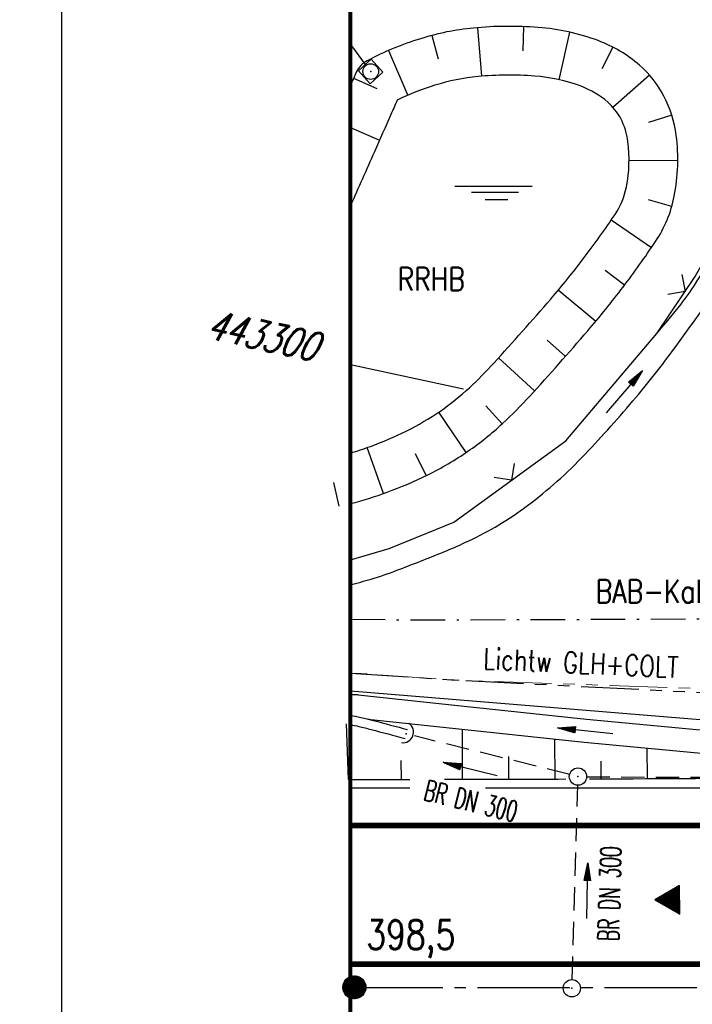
# Model space of a CAD drawing. Extents: x -134 to 1642, y -665 to 1050.
# Tile 7 of 88: x -4 to 55, y 213 to 298. Entities that reach past the tile are written whole.
import ezdxf
from ezdxf.enums import TextEntityAlignment as Align

# ---------------------------------------------------------------- set-up
doc = ezdxf.new("R2010")
doc.units = 0
doc.header["$LTSCALE"] = 2
doc.header["$MEASUREMENT"] = 0
for name, pattern in [('ACHSE', [5.5, 4, -0.5, 0.5, -0.5]), ('AUSGEZOGEN', [0]), ('BAB-FM2', [2.6, 1.5, -0.5, 0.1, -0.5]), ('GESTRICH-X2', [1.5, 1, -0.5]), ('PHANTOMX2', [5, 2.5, -0.5, 0.5, -0.5, 0.5, -0.5])]:
    doc.linetypes.add(name, pattern=pattern)
doc.layers.get('0').update_dxf_attribs({"color": 8, "linetype": 'AUSGEZOGEN'})
for name, color, linetype in [('ACHSETOP', 250, 'ACHSE'), ('BAB_FM', 8, 'BAB-FM2'), ('BOESCHG', 8, 'AUSGEZOGEN'), ('DURCHL', 200, 'GESTRICH-X2'), ('FBRTOP', 8, 'AUSGEZOGEN'), ('GRENZL-BAB', 7, 'AUSGEZOGEN'), ('HEKT_B', 250, 'CONTINUOUS'), ('KANAL', 200, 'GESTRICH-X2'), ('Lichtwellenleiter COLT', 8, 'PHANTOMX2'), ('Lichtwellenleiter GLH', 8, 'PHANTOMX2'), ('MULDE', 8, 'AUSGEZOGEN'), ('NETZ', 250, 'AUSGEZOGEN'), ('PFEIL', 200, 'CONTINUOUS'), ('PFEILTOP', 8, 'AUSGEZOGEN'), ('RAHMEN', 250, 'AUSGEZOGEN'), ('RICHTUNG', 250, 'CONTINUOUS'), ('Rinne', 200, 'CONTINUOUS'), ('RRB', 4, 'AUSGEZOGEN'), ('RRHB', 4, 'CONTINUOUS'), ('SCHSYMBOL', 200, 'AUSGEZOGEN'), ('TEXTO', 200, 'CONTINUOUS'), ('TEXTU', 4, 'CONTINUOUS'), ('ZAUN', 8, 'AUSGEZOGEN')]:
    doc.layers.add(name, color=color, linetype=linetype)
doc.styles.add('ROMANS', font='romans.shx', dxfattribs={"width": 0.8})

# ---------------------------------------------------------------- blocks, each defined once
blk = doc.blocks.new('*X17')
at = {"color": 0}
for p, q in [((212.234, 257.394), (213.242, 258.402)), ((212.236, 257.466), (213.169, 258.4)), ((212.237, 257.326), (213.31, 258.399)), ((212.244, 257.262), (213.373, 258.392)), ((212.244, 257.545), (213.09, 258.391)), ((212.254, 257.202), (213.434, 258.381)), ((212.261, 257.633), (213.003, 258.375)), ((212.268, 257.145), (213.491, 258.368)), ((212.284, 257.09), (213.545, 258.351)), ((212.29, 257.732), (212.903, 258.346)), ((212.303, 257.038), (213.597, 258.333)), ((212.324, 256.988), (213.647, 258.312)), ((212.343, 257.856), (212.779, 258.293)), ((212.347, 256.941), (213.694, 258.288)), ((212.372, 256.895), (213.74, 258.263)), ((212.399, 256.852), (213.783, 258.236)), ((212.428, 256.81), (213.825, 258.207)), ((212.459, 256.77), (213.865, 258.176)), ((212.492, 256.732), (213.903, 258.143)), ((212.526, 256.696), (213.939, 258.109)), ((212.563, 256.662), (213.974, 258.073)), ((212.601, 256.629), (214.006, 258.035)), ((212.64, 256.598), (214.037, 257.995)), ((212.682, 256.569), (214.066, 257.953)), ((212.726, 256.542), (214.093, 257.91)), ((212.771, 256.517), (214.119, 257.864)), ((212.819, 256.493), (214.142, 257.817)), ((212.868, 256.472), (214.163, 257.767)), ((212.92, 256.454), (214.182, 257.715)), ((212.975, 256.437), (214.198, 257.661)), ((213.032, 256.424), (214.211, 257.603)), ((213.092, 256.414), (214.222, 257.543)), ((213.156, 256.407), (214.229, 257.479)), ((213.224, 256.404), (214.232, 257.412)), ((213.296, 256.406), (214.23, 257.339)), ((213.375, 256.414), (214.222, 257.26)), ((213.463, 256.43), (214.205, 257.173)), ((213.563, 256.46), (214.176, 257.073)), ((213.686, 256.512), (214.123, 256.949))]:
    blk.add_line(p, q, dxfattribs=at)
blk = doc.blocks.new('SRMAST2')
at = {"color": 0}
blk.add_circle((0, 0), 0.999, dxfattribs=at)
blk.add_point((0, 0), dxfattribs=at)
blk.add_blockref('*X17', (-213.233, -257.403))
blk = doc.blocks.new('RPFEIL')
at = {"color": 0}
for p, q in [((-0.002, 0), (-1.252, -2.165)), ((-0.452, -2.165), (-0.452, -0.78)), ((-0.352, -2.165), (-0.352, -0.607)), ((-0.252, -2.165), (-0.252, -0.433)), ((-0.152, -2.165), (-0.152, -0.26)), ((-0.052, -2.165), (-0.052, -0.087)), ((1.248, -2.165), (-0.002, 0)), ((0.048, -2.165), (0.048, -0.087)), ((0.148, -2.165), (0.148, -0.26)), ((0.248, -2.165), (0.248, -0.433)), ((0.348, -2.165), (0.348, -0.607)), ((0.448, -2.165), (0.448, -0.78)), ((-0.952, -2.165), (-0.952, -1.646)), ((-0.852, -2.165), (-0.852, -1.473)), ((-0.752, -2.165), (-0.752, -1.299)), ((-0.652, -2.165), (-0.652, -1.126)), ((-0.552, -2.165), (-0.552, -0.953)), ((0.548, -2.165), (0.548, -0.953)), ((0.648, -2.165), (0.648, -1.126)), ((0.748, -2.165), (0.748, -1.299)), ((0.848, -2.165), (0.848, -1.473)), ((0.948, -2.165), (0.948, -1.646)), ((-1.252, -2.165), (1.248, -2.165)), ((-1.152, -2.165), (-1.152, -1.992)), ((-1.052, -2.165), (-1.052, -1.819)), ((1.048, -2.165), (1.048, -1.819)), ((1.148, -2.165), (1.148, -1.992))]:
    blk.add_line(p, q, dxfattribs=at)
blk = doc.blocks.new('40')
at = {"color": 0}
blk.add_arc((0.025, 0.311), 0.91, 192.5363, 347.4637, dxfattribs=at)
blk.add_point((0, 0), dxfattribs=at)
blk = doc.blocks.new('GST')
at = {"color": 0}
blk.add_circle((0, 0), 0.75, dxfattribs=at)
blk.add_point((0, 0), dxfattribs=at)
blk = doc.blocks.new('10')
blk.add_blockref('GST', (0, 0))
blk = doc.blocks.new('20')
blk.add_lwpolyline([(-0.754, -0.751), (0.754, -0.751), (0.754, 0.75), (-0.754, 0.75)], close=True)
blk.add_circle((0, 0), 0.676)
blk.add_point((0, 0))
blk = doc.blocks.new('PFEIL2')
at = {"color": 0}
for p, q in [((0.88, 0.002), (-2.401, -0.012)), ((0.881, -0.271), (0.879, 0.276)), ((0.879, 0.276), (2.429, 0.009)), ((0.911, 0.27), (0.879, 0.265)), ((0.965, 0.261), (0.879, 0.246)), ((1.019, 0.252), (0.879, 0.228)), ((1.073, 0.242), (0.879, 0.209)), ((1.127, 0.233), (0.879, 0.191)), ((1.181, 0.224), (0.879, 0.172)), ((1.235, 0.214), (0.879, 0.154)), ((1.289, 0.205), (0.879, 0.135)), ((1.343, 0.196), (0.879, 0.117)), ((1.397, 0.187), (0.879, 0.098)), ((1.451, 0.177), (0.879, 0.08)), ((1.505, 0.168), (0.879, 0.061)), ((1.559, 0.159), (0.88, 0.043)), ((1.613, 0.149), (0.88, 0.024)), ((1.668, 0.14), (0.88, 0.006)), ((1.722, 0.131), (0.88, -0.013)), ((1.776, 0.121), (0.88, -0.031)), ((1.83, 0.112), (0.88, -0.05)), ((1.884, 0.103), (0.88, -0.068)), ((1.938, 0.094), (0.88, -0.087)), ((1.992, 0.084), (0.88, -0.105)), ((2.046, 0.075), (0.88, -0.124)), ((2.1, 0.066), (0.88, -0.142)), ((2.154, 0.056), (0.88, -0.161)), ((2.208, 0.047), (0.88, -0.179)), ((2.262, 0.038), (0.881, -0.198)), ((2.316, 0.029), (0.881, -0.216)), ((2.37, 0.019), (0.881, -0.235)), ((2.424, 0.01), (0.881, -0.253)), ((2.429, 0.009), (0.881, -0.271))]:
    blk.add_line(p, q, dxfattribs=at)
blk = doc.blocks.new('ZR')
at = {"color": 0}
for p, q in [((-1.046, -1.047), (0, 0)), ((0, 0), (1.074, -1.077))]:
    blk.add_line(p, q, dxfattribs=at)
blk = doc.blocks.new('WASSER2')
at = {"layer": 'TEXTU'}
for p, q in [((-3.34, 0.005), (3.358, 0.005)), ((-1.904, -0.538), (2.16, -0.538)), ((-0.701, -1.159), (1.239, -1.159))]:
    blk.add_line(p, q, dxfattribs=at)

msp = doc.modelspace()

# ---------------------------------------------------------------- hatches: boundary and pattern name
at = {"layer": 'Rinne'}
h = msp.add_hatch(dxfattribs=at)
h.set_pattern_fill('ANSI31', color=256, scale=20, style=0)
edge = h.paths.add_edge_path()
edge.add_arc((275.368, -21751.935), 21947.712, 89.378358, 89.4555825, ccw=False)
edge.add_arc((441.164, -6471.327), 6666.204, 89.2382346, 89.378358, ccw=False)
edge.add_arc((-14330.566, -1117453.652), 1117746.729, 89.236362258, 89.238234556, ccw=False)
edge.add_arc((523.427, -3023.766), 3217.854, 89.201464, 89.236359, ccw=False)
edge.add_arc((555.116, -750.211), 944.078, 86.947295, 89.201464, ccw=False)
edge.add_arc((625.86, 576.328), 384.346, 266.94729, 270.48051)
edge.add_arc((580.862, 5941.795), 5750.002, 270.4805116, 270.6623839)
edge.add_arc((762.642, -9781.389), 9974.234, 90.5242944, 90.662384, ccw=False)
edge.add_arc((2442.173, -193318.226), 193518.754, 90.51436533, 90.52429443, ccw=False)
edge.add_arc((253.376, 50487.94), 50297.236, 270.5143659, 270.5338415)
edge.add_arc((717.25, 703), 510.135, 270.53384, 270.62712)
edge.add_arc((-30540.738, 2856402.629), 2856380.831, 270.627124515, 270.628371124)
edge.add_arc((769.636, 1592.381), 1398.889, 270.628371, 270.993107)
edge.add_arc((599.067, 11432.088), 11240.074, 270.9931067, 271.1217788)
edge.add_arc((275.388, -21749.981), 21944.958, 89.378358, 89.4555885, ccw=False)
edge.add_arc((441.152, -6472.293), 6666.37, 89.2382342, 89.378358, ccw=False)
edge.add_arc((-14329.56, -1117377.592), 1117669.861, 89.236362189, 89.238234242, ccw=False)
edge.add_arc((523.399, -3025.408), 3218.696, 89.201476, 89.236361, ccw=False)
edge.add_arc((555.097, -751.146), 944.214, 86.947292, 89.201476, ccw=False)
edge.add_arc((625.852, 575.592), 384.41, 266.94729, 270.48049)
edge.add_arc((580.849, 5941.868), 5750.874, 270.4804911, 270.6623925)
edge.add_arc((762.68, -9785.498), 9977.542, 90.5242933, 90.6623925, ccw=False)
edge.add_arc((2442.714, -193377.718), 193577.449, 90.51436665, 90.5242933, ccw=False)
edge.add_arc((253.389, 50486.674), 50296.77, 270.514367, 270.533841)
edge.add_arc((717.258, 702.216), 510.151, 270.53384, 270.62712)
edge.add_arc((-30543.476, 2856652.631), 2856631.648, 270.627124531, 270.628371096)
edge.add_arc((769.646, 1591.701), 1399.009, 270.628371, 270.993107)
edge.add_arc((599.068, 11431.925), 11240.712, 270.9931067, 271.1217807)

# ---------------------------------------------------------------- linework, layer by layer
at = {"layer": 'ACHSETOP'}
msp.add_lwpolyline([(25, 214.131), (100.342, 214.131), (250.342, 214.132), (450.342, 214.131), (625.342, 214.131), (825.342, 214.131), (900.342, 214.131), (950, 214.131)], dxfattribs=at)
at = {"layer": 'BAB_FM', "flags": 128}
msp.add_lwpolyline([(25, 245.988), (29.66, 245.925), (79.676, 246.091), (130.677, 246.957), (130.669, 235.257), (127.988, 234.957)], dxfattribs=at)
at = {"layer": 'BOESCHG'}
for p, q in [((32.057, 296.506), (32.591, 294.465)), ((35.996, 297.174), (36.352, 292.969)), ((39.992, 297.268), (39.913, 295.159)), ((43.958, 296.793), (43.037, 292.675)), ((28.283, 295.192), (29.957, 291.318)), ((47.728, 295.488), (46.761, 293.612)), ((25.276, 292.798), (27.281, 291.906)), ((50.893, 293.076), (47.732, 290.28)), ((52.828, 289.609), (50.814, 288.976)), ((25, 288.546), (27.52, 287.43)), ((53.343, 285.658), (49.123, 285.685)), ((52.824, 281.703), (50.794, 282.281)), ((51.059, 278.135), (47.571, 280.512)), ((48.726, 274.887), (47.043, 276.16)), ((46.236, 271.757), (42.998, 274.465)), ((43.62, 268.731), (42.038, 270.126)), ((40.948, 265.755), (37.833, 268.602)), ((38.146, 262.901), (36.71, 264.447)), ((35.018, 260.414), (32.652, 263.909)), ((27.872, 256.865), (26.464, 260.843)), ((31.558, 258.413), (30.632, 260.309)), ((24.031, 255.758), (23.557, 257.814)), ((24.837, 232.118), (24.665, 236.947)), ((34.714, 232.133), (34.704, 236.465)), ((42.714, 232.158), (42.702, 235.622)), ((50.714, 232.192), (50.701, 234.843)), ((29.432, 232.124), (29.407, 233.77)), ((38.714, 232.144), (38.708, 234.094)), ((46.714, 232.173), (46.708, 233.696))]:
    msp.add_line(p, q, dxfattribs=at)
for points in [[(25, 255.993, 0.02508), (28.176, 256.975, 0.027358), (31.707, 258.487, 0.035621), (35.174, 260.521, 0.037168), (38.178, 262.932, 0.01922), (40.522, 265.292, 0.008459), (45.542, 270.941, 0.014892), (48.602, 274.725, 0.014973), (51.415, 278.664, 0.099581), (53.034, 282.584, 0.079931), (53.211, 287.848, 0.089164), (52.142, 291.261, 0.094031), (50.036, 293.924, 0.089559), (46.445, 296.054, 0.070261), (41.264, 297.195, 0.04289), (35.647, 297.142, 0.051599), (31.066, 296.222, 0.04497), (26.447, 294.316, 0.168955), (25.511, 293.322, 0.000871), (25, 292.173, -0.000917)], [(25, 260.368, 0.015732), (26.729, 260.938, 0.027358), (29.836, 262.269, 0.035621), (32.785, 263.999, 0.037168), (35.301, 266.018, 0.01922), (37.416, 268.148, 0.008459), (42.342, 273.69, 0.014892), (45.243, 277.279, 0.014973), (47.909, 281.012, 0.099581), (48.893, 283.395, 0.079931), (49.025, 287.318, 0.089164), (48.402, 289.307, 0.094031), (47.272, 290.735, 0.089559), (44.971, 292.101, 0.070261), (40.942, 292.988, 0.04289), (36.048, 292.942, 0.051599), (32.319, 292.192, 0.037209), (29.053, 290.904, 0.000958), (28.501, 289.655, -0.000917), (27.078, 286.434, -0.000272)], [(27.078, 286.434, -0.000215), (25, 281.76, -0.001087)], [(25, 232.119, 0.00019), (29.839, 232.125, 0.000678)], [(29.839, 232.125, 0.000012), (30.142, 232.125, 0.000448)], [(33.146, 232.131, 0.000413), (43.648, 232.162, 0.000678)], [(45.695, 232.17, 0.000149), (49.491, 232.187, 0.000678), (66.714, 232.291)]]:
    msp.add_lwpolyline(points, format="xyb", dxfattribs=at)
at = {"layer": 'DURCHL'}
for p, q in [((26.314, 293.987), (25, 295.745)), ((43.988, 232.544), (30.547, 235.887)), ((44.19, 214.79), (44.686, 231.626))]:
    msp.add_line(p, q, dxfattribs=at)
at = {"layer": 'FBRTOP'}
for points in [[(25, 231.381), (30.142, 231.381)], [(36.696, 231.381), (100.342, 231.381), (250.342, 231.382), (450.342, 231.381), (493.77, 231.381)]]:
    msp.add_lwpolyline(points, dxfattribs=at)
at = {"layer": 'FBRTOP', "const_width": 0.5}
msp.add_lwpolyline([(25, 228.131), (100.342, 228.131), (250.342, 228.132), (450.342, 228.131), (625.342, 228.131), (825.342, 228.131), (900.342, 228.131)], dxfattribs=at)
msp.add_lwpolyline([(25, 216.131, -0.000001), (50.342, 216.131, 0.000001), (100.342, 216.131, 0.000002), (175.342, 216.131, -0.000002), (250.342, 216.132, -0.000001), (350.342, 216.132, 0.000001), (450.342, 216.131), (625.342, 216.131), (825.342, 216.131, 0.000002), (841.413, 216.131, 0), (900.342, 216.131)], format="xyb", dxfattribs=at)
at = {"layer": 'GRENZL-BAB', "flags": 128}
msp.add_lwpolyline([(64.777, 236.506), (25, 239.746)], dxfattribs=at)
at = {"layer": 'KANAL'}
for p, q in [((26.314, 293.987), (25, 295.745)), ((45.451, 232.356), (93.384, 232.13))]:
    msp.add_line(p, q, dxfattribs=at)
at = {"layer": 'Lichtwellenleiter COLT', "lineweight": 0, "flags": 128}
msp.add_lwpolyline([(122.283, 242.86), (72.506, 239.395), (33.757, 240.726), (25, 241.356)], dxfattribs=at)
at = {"layer": 'Lichtwellenleiter GLH', "flags": 128}
msp.add_lwpolyline([(25, 241.329), (33.743, 240.744), (64.099, 239.204), (83.829, 240.397), (106.973, 242.626), (122.28, 242.855), (129.065, 243.162), (159.894, 242.657), (177.775, 242.146), (201.656, 242.04), (230.432, 241.749), (248.597, 241.171), (274.014, 240.855), (299.531, 240.473), (316.621, 240.29), (340.334, 240.692), (366.048, 242.131), (394.493, 242.039), (406.309, 241.868), (426.058, 241.175), (448.66, 240.48), (476.321, 239.515), (489.396, 239.755), (508.37, 239.605), (532.864, 239.529), (554.929, 240.445), (579.537, 240.895), (591.262, 240.776), (610.431, 240.692), (632.563, 240.099), (656.83, 239.833), (679.073, 240.005), (701.99, 240.014), (725.478, 239.794), (749.974, 240.009), (769.845, 240.09), (803.288, 239.975), (827.284, 240.023), (848.808, 240.133), (864.852, 240.005)], dxfattribs=at)
at = {"layer": 'MULDE'}
for points in [[(25, 248.958, 0.005929), (26.786, 249.461, 0.01996), (29.027, 250.219, 0.004912), (33.074, 251.817, 0.010642), (34.917, 252.612, 0.050126), (39.988, 255.573, 0.044156), (45.009, 259.951, 0.015593), (49.46, 264.881, 0.017563), (53.113, 269.511, 0.003715), (55.421, 272.705, 0.004408), (57.321, 275.429, 0.017233), (58.929, 277.959, 0.016126), (60.462, 280.771, 0.083998), (61.51, 284.164, 0.040068), (61.892, 291.559, 0.058345), (61.345, 295.306, -0.086767), (61.12, 297.853, -0.049042), (61.378, 299.25, -0.015486), (62.755, 303.526, -0.049238), (64.075, 306.322, -0.049469), (67.565, 311.025)], [(51.518, 270.722, 0.014972), (53.624, 273.259, 0.023356), (54.846, 274.984, 0.012109), (57.522, 279.396, 0.027877), (58.528, 281.4, 0.069548), (59.512, 284.945, 0.038437), (59.876, 291.569, 0.060417), (59.337, 295.323, -0.085061), (59.085, 298.014, -0.051176), (59.368, 299.586, -0.016358), (60.906, 304.33, -0.048365), (62.265, 307.197, -0.026004), (64.117, 309.955)]]:
    msp.add_lwpolyline(points, format="xyb", dxfattribs=at)
for points in [[(25.657, 239.446), (32.138, 238.746), (45.435, 237.345), (66.324, 235.389), (73.454, 234.731), (78.557, 235.064)], [(26.518, 237.341), (31.926, 236.757), (45.237, 235.355), (66.139, 233.397), (73.427, 232.725), (78.835, 233.078), (93.262, 232.662)]]:
    msp.add_lwpolyline(points, dxfattribs=at)
msp.add_arc((25.463, 237.556), 1.9, 84.13376, 104.10501, dxfattribs=at)
at = {"layer": 'NETZ'}
msp.add_line((25.02, 268.021), (34.796, 265.915), dxfattribs=at)
at = {"layer": 'RAHMEN'}
msp.add_line((0, 420), (0, 0), dxfattribs=at)
at = {"layer": 'RAHMEN', "const_width": 0.35}
msp.add_lwpolyline([(25, 5), (1130, 5), (1130, 415), (25, 415), (25, 5)], dxfattribs=at)
at = {"layer": 'Rinne'}
for points in [[(25, 237.691, -0.000259), (25.908, 237.486, -0.007976), (27, 237.219, -0.002914), (29.942, 236.434, -0.002914)], [(25, 236.871, -0.000208), (25.731, 236.705, -0.007976), (26.798, 236.445, -0.002914), (29.731, 235.662, -0.002914)]]:
    msp.add_lwpolyline(points, format="xyb", dxfattribs=at)
at = {"layer": 'RRB'}
msp.add_lwpolyline([(25, 255.993, 0.02508), (28.176, 256.975, 0.027358), (31.707, 258.487, 0.035621), (35.174, 260.521, 0.037168), (38.178, 262.932, 0.01922), (40.522, 265.292, 0.008459), (45.542, 270.941, 0.014892), (48.602, 274.725, 0.014973), (51.415, 278.664, 0.099581), (53.034, 282.584, 0.079931), (53.211, 287.848, 0.089164), (52.142, 291.261, 0.094031), (50.036, 293.924, 0.089559), (46.445, 296.054, 0.070261), (41.264, 297.195, 0.04289), (35.647, 297.142, 0.051599), (31.066, 296.222, 0.04497), (26.447, 294.316, 0.168955), (25.511, 293.322, 0.000871), (25, 292.173, -0.000917)], format="xyb", dxfattribs=at)
at = {"layer": 'ZAUN'}
msp.add_lwpolyline([(25, 251.118), (28.367, 252.11), (33.939, 254.373), (43.639, 261.427), (51.518, 270.722), (54.86, 275.65), (56.323, 278.273), (57.345, 281.053), (57.762, 284.125), (57.713, 299.83), (56.971, 300.499)], dxfattribs=at)

# ---------------------------------------------------------------- block references
at = {"layer": 'HEKT_B', "rotation": 77.841165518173}
msp.add_blockref('SRMAST2', (25.342, 214.132), dxfattribs=at)
at = {"layer": 'PFEIL'}
for p, rotation in [((35.382, 233.029), 166.0049655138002), ((45.485, 222.487), 88.3347655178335)]:
    msp.add_blockref('PFEIL2', p, dxfattribs=dict(at, rotation=rotation))
at = {"layer": 'PFEILTOP'}
for p, rotation in [((48.707, 265.665), 49.09343891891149), ((45.336, 236.35), 173.9371265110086)]:
    msp.add_blockref('PFEIL2', p, dxfattribs=dict(at, rotation=rotation))
at = {"layer": 'RICHTUNG', "rotation": 90.40146844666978}
msp.add_blockref('RPFEIL', (51.344, 221.695), dxfattribs=at)
at = {"layer": 'RRB'}
msp.add_blockref('WASSER2', (37.381, 283.468), dxfattribs=at)
at = {"layer": 'SCHSYMBOL'}
for name, p, rotation in [('20', (26.755, 293.377), 42.19510923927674), ('40', (29.833, 236.073), 68.99838017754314), ('10', (44.702, 232.367), 359.9999655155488), ('10', (44.17, 214.053), 359.9999655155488)]:
    msp.add_blockref(name, p, dxfattribs=dict(at, rotation=rotation))
at = {"layer": 'ZAUN'}
for p, rotation in [((53.985, 274.359), 235.8556982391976), ((38.933, 258.005), 216.0247430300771)]:
    msp.add_blockref('ZR', p, dxfattribs=dict(at, rotation=rotation))

# ---------------------------------------------------------------- texts
at = {"layer": 'BAB_FM', "style": 'ROMANS', "width": 0.8}
msp.add_text('BAB-Kabel', height=2, rotation=359.90265, dxfattribs=at).set_placement((46.237, 247.409))
at = {"layer": 'DURCHL', "style": 'ROMANS', "width": 0.6}
msp.add_text('BR DN 300', height=1.8, rotation=88.33477, dxfattribs=at).set_placement((48.338, 222.213), align=Align.CENTER)
at = {"layer": 'HEKT_B', "style": 'ROMANS', "width": 0.8}
msp.add_text('398,5', height=2.5, rotation=359.99997, dxfattribs=at).set_placement((26.372, 217.445))
at = {"layer": 'Lichtwellenleiter GLH', "style": 'ROMANS', "width": 0.8}
msp.add_text('Lichtw GLH+COLT', height=1.8, rotation=357.41816, dxfattribs=at).set_placement((36.468, 241.683))
at = {"layer": 'NETZ', "style": 'ROMANS', "oblique": 16.6, "width": 0.75}
msp.add_text('443300', height=2.5, rotation=347.8411, dxfattribs=at).set_placement((12.446, 270.335))
at = {"layer": 'RRHB', "style": 'ROMANS', "width": 0.8}
msp.add_text('RRHB', height=2, dxfattribs=at).set_placement((29.082, 274.434))
at = {"layer": 'TEXTO', "style": 'ROMANS', "width": 0.6}
msp.add_text('BR DN 300', height=1.8, rotation=346.22361, dxfattribs=at).set_placement((35.224, 229.387), align=Align.CENTER)

doc.saveas('drawing.dxf')
